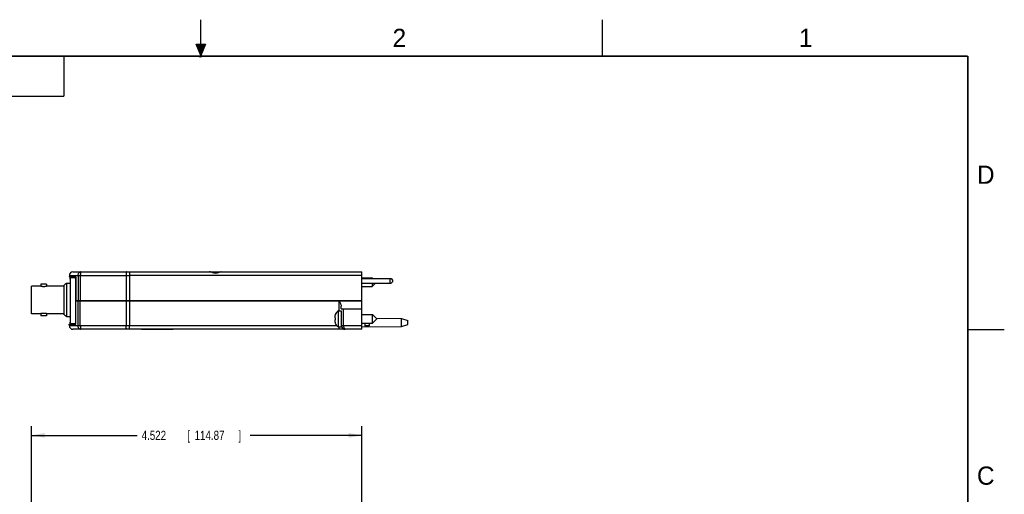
# Model space of a CAD drawing. Header units: inches. Extents: x 0 to 22, y 0 to 17.
# Tile 23 of 23: x 8.5 to 22, y 10.5 to 17. Entities that reach past the tile are written whole.
import ezdxf

# ---------------------------------------------------------------- set-up
doc = ezdxf.new("R2010")
doc.units = ezdxf.units.IN
doc.header["$LTSCALE"] = 1.21
doc.header["$MEASUREMENT"] = 0
doc.layers.get('0').update_dxf_attribs({"linetype": 'CONTINUOUS'})
doc.layers.add('DIMENSIONS', color=7, linetype='CONTINUOUS')
doc.styles.get("Standard").update_dxf_attribs({"font": 'txt', "width": 0.8})
doc.dimstyles.new('DIMSTYLE_2', dxfattribs={"dimtxt": 0.125, "dimasz": 0.18, "dimexe": 0.18, "dimexo": 0.0625, "dimgap": 0.09, "dimtad": 0, "dimtih": 1, "dimtoh": 1, "dimdec": 3, "dimzin": 4, "dimdsep": 46, "dimtxsty": 'STANDARD', "dimblk": '_FILLED', "dimblk1": '_FILLED', "dimblk2": '_FILLED', "dimcen": 0.09, "dimadec": 0, "dimazin": 0, "dimtp": 0.001, "dimtm": 0.001, "dimtfac": 1, "dimtdec": 3, "dimtofl": 0, "dimtmove": 0, "dimatfit": 3, "dimldrblk": '_FILLED', "dimfxl": 1, "dimtolj": 1, "dimtzin": 4, "dimarcsym": 0})

# ---------------------------------------------------------------- blocks, each defined once
blk = doc.blocks.new('_FILLED')
at = {"color": 0, "linetype": 'BYBLOCK'}
blk.add_solid([(0, 0), (-1, 0.174), (-1, -0.174)], dxfattribs=at)
blk = doc.blocks.new('*D11')
at = {"layer": 'DIMENSIONS', "color": 2, "linetype": 'CONTINUOUS'}
for p, q in [((8.683, 9.686), (8.683, 11.427)), ((13.205, 10.378), (13.205, 11.427)), ((8.683, 11.302), (10.127, 11.302)), ((13.205, 11.302), (11.677, 11.302))]:
    blk.add_line(p, q, dxfattribs=at)
at = {"layer": 'DIMENSIONS', "color": 2, "linetype": 'CONTINUOUS', "xscale": 0.18, "yscale": 0.18, "zscale": 0.18, "rotation": 180}
blk.add_blockref('_FILLED', (8.683, 11.302), dxfattribs=at)
at = {"layer": 'DIMENSIONS', "color": 2, "linetype": 'CONTINUOUS', "xscale": 0.18, "yscale": 0.18, "zscale": 0.18}
blk.add_blockref('_FILLED', (13.205, 11.302), dxfattribs=at)
at = {"layer": 'DIMENSIONS', "color": 2, "linetype": 'CONTINUOUS', "width": 0.8}
for s, p in [('4.522', (10.19, 11.24)), ('[', (10.815, 11.24)), ('114.87', (10.915, 11.24)), (']', (11.515, 11.24))]:
    blk.add_text(s, height=0.125, dxfattribs=at).set_placement(p)

msp = doc.modelspace()

# ---------------------------------------------------------------- hatches: boundary and pattern name
at = {"linetype": 'CONTINUOUS'}
msp.add_hatch(color=2, dxfattribs=at).paths.add_polyline_path([(11, 16.51), (10.9375, 16.6663), (11.0625, 16.6663)])

# ---------------------------------------------------------------- linework, layer by layer
at = {"color": 2, "linetype": 'CONTINUOUS'}
for p, q in [((11, 16.485), (11, 17)), ((16.5, 16.5), (16.5, 17)), ((11, 16.51), (10.9375, 16.6663)), ((10.9375, 16.6663), (11.0625, 16.6663)), ((11.0625, 16.6663), (11, 16.51)), ((0.4999, 16.5), (9.1249, 16.5)), ((9.1249, 16.5), (9.1249, 15.9531)), ((11.015, 16.515), (10.985, 16.485)), ((10.985, 16.485), (11, 16.515)), ((11, 16.485), (11.015, 16.515)), ((0.4999, 15.9531), (9.1249, 15.9531)), ((22, 12.75), (21.5, 12.75))]:
    msp.add_line(p, q, dxfattribs=at)
at = {"color": 7, "linetype": 'CONTINUOUS'}
for p, q in [((9.2, 13.4939), (9.1998, 13.4735)), ((9.2, 13.4939), (9.3203, 13.4939)), ((9.25, 13.5435), (13.2054, 13.5435)), ((9.3504, 13.4939), (9.9778, 13.4939)), ((9.9778, 13.4939), (9.9775, 13.1525)), ((10.025, 13.4939), (10.0247, 13.1525)), ((10.025, 13.5435), (10.025, 13.4939)), ((13.2054, 13.4939), (10.025, 13.4939)), ((10.1867, 13.5435), (10.1867, 13.5455)), ((10.1867, 13.5455), (10.6204, 13.5455)), ((10.2974, 13.5445), (10.4411, 13.5445)), ((10.3006, 13.5445), (10.3006, 13.5455)), ((10.3387, 13.5455), (10.3387, 13.5445)), ((10.3395, 13.5445), (10.3395, 13.5455)), ((10.3926, 13.5445), (10.3926, 13.5455)), ((10.4033, 13.5445), (10.4033, 13.5455)), ((10.4376, 13.5445), (10.4376, 13.5455)), ((10.4794, 13.5445), (10.623, 13.5445)), ((10.6204, 13.5445), (10.6204, 13.5455)), ((10.6206, 13.5455), (10.6208, 13.5455)), ((10.6207, 13.5445), (10.6207, 13.5455)), ((13.2054, 12.7555), (13.2054, 13.5435)), ((8.683, 12.9701), (8.683, 13.3481)), ((8.8089, 13.3481), (8.683, 13.3481)), ((8.8089, 13.3756), (8.8089, 13.3481)), ((8.8889, 13.3756), (8.8089, 13.3756)), ((8.8889, 13.3756), (8.8889, 13.3481)), ((9.1304, 13.3481), (8.8889, 13.3481)), ((9.1304, 12.9562), (9.1304, 13.362)), ((9.1604, 13.3881), (9.1604, 12.9301)), ((9.1604, 13.3881), (9.2109, 13.3881)), ((9.2899, 13.4735), (9.1998, 13.4735)), ((9.2096, 13.4435), (9.2096, 13.3881)), ((9.2096, 13.4435), (9.2109, 13.4435)), ((9.2106, 13.4525), (9.2104, 13.4735)), ((9.2113, 13.4525), (9.2106, 13.4525)), ((9.2876, 13.4635), (9.2786, 13.4635)), ((9.2898, 13.4435), (9.2878, 13.4435)), ((13.2054, 13.4595), (13.3456, 13.4595)), ((13.3255, 13.4525), (13.2054, 13.4525)), ((13.2054, 13.4505), (13.6058, 13.4505)), ((13.2054, 13.3875), (13.6058, 13.3875)), ((13.3255, 13.4525), (13.3255, 13.4505)), ((13.3456, 13.4595), (13.3456, 13.4505)), ((13.3456, 13.4595), (13.3545, 13.4507)), ((13.3456, 13.3414), (13.3917, 13.3875)), ((13.3456, 13.3875), (13.3456, 13.3414)), ((13.5855, 13.4505), (13.5855, 13.3875)), ((13.6058, 13.4505), (13.6255, 13.4308)), ((13.6255, 13.4071), (13.6058, 13.3875)), ((13.6255, 13.4308), (13.6255, 13.4071)), ((13.2054, 13.3414), (13.3456, 13.3414)), ((9.2887, 13.1525), (13.2054, 13.1525)), ((9.2899, 12.8255), (9.2887, 13.1465)), ((9.2887, 13.1465), (13.2054, 13.1465)), ((9.2966, 13.1465), (9.2966, 13.1525)), ((9.4304, 13.1465), (9.4304, 13.1525)), ((9.4604, 13.1525), (9.4604, 13.1465)), ((9.9775, 13.1465), (9.9778, 12.805)), ((10.003, 13.1525), (10.003, 13.1465)), ((10.0247, 13.1465), (10.025, 12.805)), ((10.6704, 13.1525), (10.6704, 13.1465)), ((10.7004, 13.1465), (10.7004, 13.1525)), ((11.7154, 13.1465), (11.7154, 13.1525)), ((11.7454, 13.1525), (11.7454, 13.1465)), ((12.5154, 13.1525), (12.5154, 13.1465)), ((12.5454, 13.1465), (12.5454, 13.1525)), ((12.8932, 13.0087), (12.892, 13.1465)), ((13.1704, 13.1465), (13.1704, 13.1525)), ((13.2003, 13.1524), (13.2004, 13.1465)), ((8.8089, 12.9701), (8.683, 12.9701)), ((8.8089, 12.9701), (8.8089, 12.9426)), ((8.8889, 12.9426), (8.8089, 12.9426)), ((8.8889, 12.9701), (8.8889, 12.9426)), ((9.1304, 12.9701), (8.8889, 12.9701)), ((12.8372, 12.9134), (12.8372, 12.9444)), ((12.8407, 12.9585), (12.8407, 12.9567)), ((12.8851, 13.0087), (12.9232, 13.0087)), ((12.8851, 12.7882), (12.8851, 13.0087)), ((12.923, 13.0355), (12.9227, 13.0707)), ((12.923, 13.0355), (13.2054, 13.0355)), ((12.9254, 12.7882), (12.9254, 13.0087)), ((12.955, 12.805), (12.953, 13.0355)), ((13.2054, 12.9575), (13.3486, 12.9575)), ((13.3486, 12.9575), (13.4077, 12.8985)), ((13.3486, 12.8394), (13.3486, 12.9575)), ((9.1604, 12.9301), (9.2109, 12.9301)), ((9.2, 12.805), (9.1998, 12.8255)), ((9.1998, 12.8255), (9.2899, 12.8255)), ((9.2096, 12.9301), (9.2096, 12.8555)), ((9.2096, 12.8555), (9.2109, 12.8555)), ((9.2106, 12.8465), (9.2104, 12.8255)), ((9.2106, 12.8465), (9.2113, 12.8465)), ((9.2876, 12.8355), (9.2786, 12.8355)), ((9.2898, 12.8555), (9.2878, 12.8555)), ((12.8343, 12.9137), (12.8407, 12.913)), ((12.8407, 12.8839), (12.8343, 12.8832)), ((12.8372, 12.8525), (12.8372, 12.8835)), ((12.8407, 12.913), (12.8407, 12.8839)), ((12.8407, 12.8402), (12.8407, 12.8384)), ((13.2054, 12.8394), (13.3486, 12.8394)), ((13.2454, 12.8394), (13.2454, 12.8041)), ((13.3054, 12.8394), (13.3054, 12.8047)), ((13.3486, 12.8394), (13.4077, 12.8985)), ((13.3991, 12.907), (13.7493, 12.9045)), ((13.7493, 12.9045), (13.8354, 12.8765)), ((13.7493, 12.7925), (13.7493, 12.9045)), ((13.7493, 12.7925), (13.8354, 12.8205)), ((13.8354, 12.8205), (13.8354, 12.8765)), ((9.3203, 12.805), (9.2, 12.805)), ((13.2054, 12.7555), (9.25, 12.7555)), ((9.9778, 12.805), (9.3504, 12.805)), ((10.025, 12.7555), (10.025, 12.805)), ((12.8622, 12.805), (10.025, 12.805)), ((10.1867, 12.7555), (10.1867, 12.7535)), ((10.4468, 12.7535), (10.1867, 12.7535)), ((10.3207, 12.7555), (10.3207, 12.7535)), ((10.4468, 12.7555), (10.4468, 12.7535)), ((10.6207, 12.7535), (10.4471, 12.7535)), ((10.5188, 12.7555), (10.5188, 12.7535)), ((10.5652, 12.7555), (10.5652, 12.7535)), ((10.5698, 12.7555), (10.5698, 12.7535)), ((10.6085, 12.7555), (10.6085, 12.7535)), ((10.613, 12.7535), (10.613, 12.7555)), ((10.6207, 12.7535), (10.6207, 12.7555)), ((10.623, 12.7545), (10.6207, 12.7545)), ((12.8851, 12.7882), (12.9254, 12.7882)), ((12.895, 12.7555), (12.895, 12.7882)), ((13.2054, 12.805), (12.955, 12.805)), ((13.2054, 12.7885), (13.7493, 12.7925))]:
    msp.add_line(p, q, dxfattribs=at)
at = {"color": 3, "linetype": 'CONTINUOUS'}
for p, q in [((9.2109, 13.4435), (9.2109, 12.8555)), ((9.2786, 13.4635), (9.2142, 13.4635)), ((9.2878, 12.8555), (9.2878, 13.4435)), ((9.2142, 12.8355), (9.2786, 12.8355))]:
    msp.add_line(p, q, dxfattribs=at)
at = {"color": 7, "linetype": 'CONTINUOUS', "const_width": 0.02}
for points in [[(21.5, 16.5), (0.5, 16.5)], [(21.5, 0.5), (21.5, 16.5)]]:
    msp.add_lwpolyline(points, dxfattribs=at)
at = {"color": 7, "linetype": 'CONTINUOUS'}
msp.add_lwpolyline([(11.2808, 13.5435), (11.2723, 13.5431), (11.2463, 13.5388), (11.2172, 13.5326), (11.1863, 13.5321), (11.1569, 13.5382), (11.1304, 13.5429), (11.12, 13.5435)], dxfattribs=at)
for centre, radius, start, end in [((9.25, 13.4935), 0.05, 90, 179.5), ((12.9282, 12.9259), 0.0933, 117.5225, 159.56387), ((12.9282, 12.871), 0.0933, 200.43613, 242.4775), ((9.25, 12.8055), 0.05, 180.5, 270), ((12.975, 12.8055), 0.05, 180.5, 269.99963)]:
    msp.add_arc(centre, radius, start, end, dxfattribs=at)
for points, knots in [([(9.3203, 13.4939), (9.3202, 13.4559), (9.3199, 13.38), (9.3194, 13.2662), (9.3191, 13.1904), (9.3189, 13.1525)], [0, 0, 0, 0, 0.3335421, 0.6668773, 1, 1, 1, 1]), ([(9.3203, 13.4939), (9.3204, 13.4989), (9.3215, 13.5089), (9.3262, 13.5226), (9.3338, 13.5339), (9.3439, 13.5416), (9.3519, 13.5434), (9.3557, 13.5435)], [0, 0, 0, 0, 0.2264576, 0.4437927, 0.6453635, 0.8290568, 1, 1, 1, 1]), ([(9.3203, 13.4939), (9.323, 13.4939), (9.3291, 13.494), (9.3392, 13.4939), (9.3465, 13.4939), (9.3504, 13.4939)], [0, 0, 0, 0, 0.264535, 0.6152367, 1, 1, 1, 1]), ([(9.3504, 13.4939), (9.3502, 13.4559), (9.3499, 13.38), (9.3494, 13.2662), (9.3491, 13.1904), (9.3489, 13.1525)], [0, 0, 0, 0, 0.333545, 0.6668787, 1, 1, 1, 1]), ([(9.3557, 13.5435), (9.3547, 13.5434), (9.3533, 13.539), (9.3522, 13.5328), (9.3512, 13.5217), (9.3505, 13.5086), (9.3504, 13.4989), (9.3504, 13.4939)], [0, 0, 0, 0, 0.0606594, 0.2075043, 0.4284741, 0.7009618, 1, 1, 1, 1]), ([(9.9856, 13.5435), (9.984, 13.5435), (9.9815, 13.537), (9.9797, 13.5277), (9.9781, 13.5118), (9.9778, 13.5002), (9.9778, 13.4939)], [0, 0, 0, 0, 0.0943219, 0.3104426, 0.6273254, 1, 1, 1, 1]), ([(9.9778, 13.4939), (9.9856, 13.4939), (10.0013, 13.4939), (10.0171, 13.4939), (10.025, 13.4939)], [0, 0, 0, 0, 0.49835, 1, 1, 1, 1]), ([(11.2808, 13.5435), (11.2751, 13.5435), (11.263, 13.541), (11.2454, 13.5345), (11.2276, 13.5276), (11.2098, 13.5227), (11.1916, 13.5226), (11.1735, 13.5275), (11.1555, 13.5345), (11.1378, 13.541), (11.1257, 13.5434), (11.12, 13.5435)], [0, 0, 0, 0, 0.1022567, 0.2202521, 0.3377782, 0.4461166, 0.5501737, 0.6609512, 0.7804474, 0.8987675, 1, 1, 1, 1]), ([(8.8089, 13.3481), (8.8092, 13.348), (8.8104, 13.3478), (8.8129, 13.3473), (8.817, 13.3465), (8.8225, 13.3457), (8.8291, 13.3448), (8.8367, 13.3442), (8.8448, 13.3438), (8.8531, 13.3438), (8.8611, 13.3442), (8.8687, 13.3448), (8.8753, 13.3457), (8.8808, 13.3465), (8.8849, 13.3473), (8.8875, 13.3478), (8.8886, 13.348), (8.8889, 13.3481)], [0, 0, 0, 0, 0.0110429, 0.0436819, 0.0962945, 0.166209, 0.2507634, 0.3457586, 0.4479437, 0.5518738, 0.6540352, 0.7489822, 0.8335712, 0.9035262, 0.9562364, 0.9889299, 1, 1, 1, 1]), ([(9.2096, 13.4435), (9.2096, 13.4441), (9.2096, 13.4454), (9.2096, 13.4469), (9.2097, 13.4477), (9.2097, 13.4479)], [0, 0, 0, 0, 0.4437563, 0.8833461, 1, 1, 1, 1]), ([(9.2097, 13.4479), (9.2097, 13.4483), (9.2097, 13.4494), (9.2098, 13.4511), (9.2099, 13.4529), (9.2101, 13.4545), (9.2103, 13.4561), (9.2104, 13.4572), (9.2105, 13.4577), (9.2105, 13.4578)], [0, 0, 0, 0, 0.1393893, 0.3249705, 0.5033031, 0.6728132, 0.8319857, 0.9793269, 1, 1, 1, 1]), ([(9.2899, 13.4735), (9.2897, 13.42), (9.2893, 13.3213), (9.289, 13.2226), (9.2888, 13.1774)], [0, 0, 0, 0, 0.542185, 1, 1, 1, 1]), ([(9.3203, 12.805), (9.3202, 12.843), (9.3199, 12.9189), (9.3194, 13.0327), (9.3191, 13.1085), (9.3189, 13.1465)], [0, 0, 0, 0, 0.3335447, 0.6668786, 1, 1, 1, 1]), ([(9.3504, 12.805), (9.3502, 12.843), (9.3499, 12.9189), (9.3494, 13.0327), (9.3491, 13.1085), (9.3489, 13.1465)], [0, 0, 0, 0, 0.3335391, 0.6668758, 1, 1, 1, 1]), ([(12.892, 13.1465), (12.8954, 13.1402), (12.9017, 13.1282), (12.9102, 13.1112), (12.9168, 13.0961), (12.9212, 13.0829), (12.9226, 13.0744), (12.9227, 13.0707)], [0, 0, 0, 0, 0.2610254, 0.4918817, 0.6919432, 0.8621725, 1, 1, 1, 1]), ([(8.8889, 12.9701), (8.8886, 12.9702), (8.8875, 12.9704), (8.8849, 12.9709), (8.8808, 12.9717), (8.8753, 12.9726), (8.8687, 12.9734), (8.8611, 12.9741), (8.8531, 12.9744), (8.8448, 12.9744), (8.8367, 12.9741), (8.8291, 12.9734), (8.8225, 12.9726), (8.817, 12.9717), (8.8129, 12.9709), (8.8104, 12.9704), (8.8092, 12.9702), (8.8089, 12.9701)], [0, 0, 0, 0, 0.0110701, 0.0437636, 0.0964738, 0.1664288, 0.2510178, 0.3459648, 0.4481262, 0.5520563, 0.6542414, 0.7492366, 0.833791, 0.9037055, 0.9563181, 0.9889571, 1, 1, 1, 1]), ([(12.8372, 12.9444), (12.8369, 12.943), (12.8364, 12.9403), (12.8356, 12.9361), (12.8349, 12.9318), (12.8345, 12.9289), (12.8343, 12.9275)], [0, 0, 0, 0, 0.2424985, 0.4902506, 0.7429351, 1, 1, 1, 1]), ([(9.2097, 12.851), (9.2097, 12.8512), (9.2096, 12.852), (9.2096, 12.8535), (9.2096, 12.8548), (9.2096, 12.8555)], [0, 0, 0, 0, 0.1166539, 0.5562437, 1, 1, 1, 1]), ([(9.2105, 12.8411), (9.2105, 12.8412), (9.2104, 12.8417), (9.2103, 12.8428), (9.2101, 12.8444), (9.2099, 12.8461), (9.2098, 12.8478), (9.2097, 12.8495), (9.2097, 12.8506), (9.2097, 12.851)], [0, 0, 0, 0, 0.0206731, 0.1680143, 0.3271868, 0.4966969, 0.6750295, 0.8606107, 1, 1, 1, 1]), ([(12.955, 12.805), (12.9512, 12.8051), (12.9443, 12.8051), (12.9343, 12.8044), (12.9298, 12.8059), (12.9253, 12.8044), (12.925, 12.8048)], [0, 0, 0, 0, 0.3859439, 0.713214, 0.9319433, 1, 1, 1, 1]), ([(9.3557, 12.7555), (9.3533, 12.7555), (9.3487, 12.7561), (9.3424, 12.7588), (9.3371, 12.7626), (9.3327, 12.7671), (9.3292, 12.772), (9.3265, 12.777), (9.3243, 12.782), (9.3228, 12.7869), (9.3216, 12.7917), (9.3209, 12.7962), (9.3205, 12.8006), (9.3203, 12.8036), (9.3203, 12.805)], [0, 0, 0, 0, 0.107339, 0.2075517, 0.3033675, 0.3958271, 0.4850576, 0.570601, 0.6520428, 0.7290727, 0.8014244, 0.8694427, 0.9347609, 1, 1, 1, 1]), ([(9.3504, 12.805), (9.3465, 12.805), (9.3392, 12.805), (9.3291, 12.805), (9.323, 12.805), (9.3203, 12.805)], [0, 0, 0, 0, 0.3847193, 0.7354342, 1, 1, 1, 1]), ([(9.3504, 12.805), (9.3504, 12.8036), (9.3504, 12.8007), (9.3505, 12.7962), (9.3506, 12.7917), (9.3507, 12.787), (9.351, 12.7821), (9.3513, 12.7771), (9.3517, 12.7721), (9.3522, 12.7674), (9.3528, 12.763), (9.3535, 12.7593), (9.3542, 12.7569), (9.3552, 12.7555), (9.3557, 12.7555)], [0, 0, 0, 0, 0.0867541, 0.1732581, 0.2625939, 0.3563207, 0.4539863, 0.5539325, 0.6538612, 0.7504974, 0.8393384, 0.9147867, 0.9700485, 1, 1, 1, 1]), ([(9.9856, 12.7555), (9.984, 12.7555), (9.9815, 12.7619), (9.9797, 12.7712), (9.9781, 12.7871), (9.9778, 12.7987), (9.9778, 12.805)], [0, 0, 0, 0, 0.0943221, 0.3104431, 0.6273258, 1, 1, 1, 1]), ([(10.025, 12.805), (10.0171, 12.805), (10.0013, 12.805), (9.9856, 12.805), (9.9778, 12.805)], [0, 0, 0, 0, 0.50165, 1, 1, 1, 1]), ([(12.955, 12.805), (12.955, 12.8009), (12.9554, 12.7928), (12.9572, 12.7813), (12.9601, 12.7711), (12.9641, 12.7629), (12.9688, 12.7572), (12.9731, 12.7555), (12.975, 12.7555)], [0, 0, 0, 0, 0.2168714, 0.4245485, 0.6133981, 0.7740994, 0.9010137, 1, 1, 1, 1]), ([(13.3054, 12.8047), (13.2988, 12.8047), (13.2854, 12.8045), (13.2654, 12.8043), (13.2521, 12.8042), (13.2454, 12.8041)], [0, 0, 0, 0, 0.3327208, 0.6660542, 1, 1, 1, 1])]:
    msp.add_open_spline(points, degree=3, knots=knots, dxfattribs=at)
for points in [[(9.1402, 13.3705), (9.1369, 13.3677), (9.1337, 13.3649), (9.1304, 13.362)], [(9.1453, 13.375), (9.1436, 13.3735), (9.1419, 13.372), (9.1402, 13.3705)], [(9.1502, 13.3792), (9.1485, 13.3778), (9.1469, 13.3764), (9.1453, 13.375)], [(9.1604, 13.3881), (9.157, 13.3852), (9.1536, 13.3822), (9.1502, 13.3792)], [(9.2888, 13.1774), (9.2888, 13.1691), (9.2887, 13.1608), (9.2887, 13.1525)], [(9.3621, 13.1465), (9.3621, 13.1485), (9.3621, 13.1505), (9.3621, 13.1525)], [(9.1304, 12.9562), (9.1337, 12.9534), (9.1369, 12.9505), (9.1402, 12.9477)], [(9.1402, 12.9477), (9.1419, 12.9462), (9.1436, 12.9447), (9.1453, 12.9433)], [(9.1453, 12.9433), (9.1469, 12.9418), (9.1485, 12.9404), (9.1502, 12.939)], [(12.8372, 12.9444), (12.8375, 12.9457), (12.8378, 12.947), (12.8381, 12.9482)], [(12.8393, 12.9524), (12.8389, 12.951), (12.8385, 12.9496), (12.8381, 12.9482)], [(12.8407, 12.9567), (12.8402, 12.9553), (12.8398, 12.9539), (12.8393, 12.9524)], [(9.1502, 12.939), (9.1536, 12.936), (9.157, 12.9331), (9.1604, 12.9301)], [(12.8338, 12.9209), (12.8337, 12.9202), (12.8337, 12.9195), (12.8337, 12.9188)], [(12.8337, 12.9188), (12.8337, 12.9184), (12.8337, 12.918), (12.8338, 12.9175)], [(12.8338, 12.8794), (12.8337, 12.879), (12.8337, 12.8785), (12.8337, 12.8781)], [(12.8337, 12.8781), (12.8337, 12.8774), (12.8337, 12.8767), (12.8338, 12.876)], [(12.8339, 12.9231), (12.8339, 12.9227), (12.8339, 12.9223), (12.8338, 12.9218)], [(12.8338, 12.9218), (12.8338, 12.9215), (12.8338, 12.9212), (12.8338, 12.9209)], [(12.8338, 12.9175), (12.8338, 12.9174), (12.8338, 12.9172), (12.8338, 12.917)], [(12.8338, 12.917), (12.8339, 12.9168), (12.8339, 12.9165), (12.8339, 12.9163)], [(12.8339, 12.8806), (12.8339, 12.8804), (12.8339, 12.8801), (12.8338, 12.8799)], [(12.8338, 12.8799), (12.8338, 12.8797), (12.8338, 12.8796), (12.8338, 12.8794)], [(12.8338, 12.876), (12.8338, 12.8757), (12.8338, 12.8754), (12.8338, 12.8751)], [(12.8338, 12.8751), (12.8339, 12.8747), (12.8339, 12.8742), (12.8339, 12.8738)], [(12.834, 12.9243), (12.834, 12.9239), (12.8339, 12.9235), (12.8339, 12.9231)], [(12.8339, 12.9163), (12.8339, 12.916), (12.834, 12.9158), (12.834, 12.9156)], [(12.834, 12.8814), (12.834, 12.8811), (12.8339, 12.8809), (12.8339, 12.8806)], [(12.8339, 12.8738), (12.8339, 12.8734), (12.834, 12.873), (12.834, 12.8726)], [(12.8341, 12.9253), (12.834, 12.925), (12.834, 12.9246), (12.834, 12.9243)], [(12.834, 12.9156), (12.834, 12.9154), (12.834, 12.9152), (12.8341, 12.915)], [(12.8341, 12.8819), (12.834, 12.8817), (12.834, 12.8815), (12.834, 12.8814)], [(12.834, 12.8726), (12.834, 12.8723), (12.834, 12.872), (12.8341, 12.8716)], [(12.8343, 12.9275), (12.8342, 12.9267), (12.8341, 12.926), (12.8341, 12.9253)], [(12.8341, 12.915), (12.8341, 12.9146), (12.8342, 12.9142), (12.8343, 12.9137)], [(12.8343, 12.8832), (12.8342, 12.8828), (12.8341, 12.8823), (12.8341, 12.8819)], [(12.8341, 12.8716), (12.8341, 12.8709), (12.8342, 12.8702), (12.8343, 12.8695)], [(12.8343, 12.8695), (12.8345, 12.868), (12.8347, 12.8665), (12.8349, 12.8651)], [(12.8349, 12.8651), (12.835, 12.8645), (12.8351, 12.8639), (12.8352, 12.8632)], [(12.8352, 12.8632), (12.8353, 12.8624), (12.8355, 12.8616), (12.8356, 12.8608)], [(12.8356, 12.8608), (12.8357, 12.86), (12.8359, 12.8592), (12.836, 12.8584)], [(12.836, 12.8584), (12.8362, 12.8578), (12.8363, 12.8572), (12.8364, 12.8566)], [(12.8364, 12.8566), (12.8367, 12.8552), (12.8369, 12.8539), (12.8372, 12.8525)], [(12.8372, 12.8525), (12.8375, 12.8512), (12.8378, 12.8499), (12.8381, 12.8487)], [(12.8381, 12.8487), (12.8385, 12.8473), (12.8389, 12.8459), (12.8393, 12.8445)], [(12.8393, 12.8445), (12.8398, 12.8431), (12.8402, 12.8416), (12.8407, 12.8402)], [(12.925, 12.8048), (12.925, 12.8049), (12.925, 12.8049), (12.925, 12.805)]]:
    msp.add_open_spline(points, degree=3, dxfattribs=at)
at = {"color": 3, "linetype": 'CONTINUOUS'}
for points, knots in [([(9.211, 13.4479), (9.211, 13.4477), (9.211, 13.4469), (9.2109, 13.4454), (9.2109, 13.4441), (9.2109, 13.4435)], [0, 0, 0, 0, 0.1166539, 0.5562437, 1, 1, 1, 1]), ([(9.2112, 13.4525), (9.2112, 13.452), (9.2111, 13.4509), (9.2111, 13.4494), (9.211, 13.4483), (9.211, 13.4479)], [0, 0, 0, 0, 0.2941069, 0.697222, 1, 1, 1, 1]), ([(9.2121, 13.4591), (9.2121, 13.459), (9.212, 13.4585), (9.2118, 13.4576), (9.2116, 13.4561), (9.2114, 13.4545), (9.2113, 13.4533), (9.2113, 13.4526), (9.2112, 13.4525)], [0, 0, 0, 0, 0.0224088, 0.2231915, 0.4437405, 0.6819993, 0.935732, 1, 1, 1, 1]), ([(9.2142, 13.4635), (9.2142, 13.4635), (9.2141, 13.4635), (9.214, 13.4634), (9.2138, 13.4634), (9.2137, 13.4632), (9.2135, 13.4631), (9.2133, 13.4629), (9.2132, 13.4626), (9.213, 13.4623), (9.2129, 13.4619), (9.2127, 13.4615), (9.2126, 13.4611), (9.2124, 13.4606), (9.2123, 13.4601), (9.2122, 13.4596), (9.2121, 13.4592), (9.2121, 13.4591)], [0, 0, 0, 0, 0.0170995, 0.0344526, 0.0710373, 0.1118603, 0.158343, 0.2114085, 0.2716383, 0.3393951, 0.4149023, 0.4982693, 0.5894433, 0.6882995, 0.7946803, 0.9084056, 1, 1, 1, 1]), ([(9.2878, 13.4435), (9.2878, 13.4441), (9.2878, 13.4454), (9.2876, 13.4474), (9.2874, 13.4493), (9.2871, 13.4511), (9.2867, 13.4529), (9.2862, 13.4545), (9.2857, 13.4561), (9.2851, 13.4576), (9.2844, 13.4589), (9.2837, 13.4601), (9.283, 13.4609), (9.2825, 13.4615), (9.2819, 13.4621), (9.2813, 13.4626), (9.2805, 13.463), (9.2799, 13.4632), (9.2795, 13.4634), (9.279, 13.4634), (9.2787, 13.4635), (9.2786, 13.4635)], [0, 0, 0, 0, 0.0828539, 0.1650902, 0.2460988, 0.3252763, 0.4020503, 0.4759215, 0.5464212, 0.6131125, 0.6756377, 0.7338087, 0.7875407, 0.8127579, 0.836893, 0.8820669, 0.9236742, 0.943421, 0.9626215, 0.9814259, 1, 1, 1, 1]), ([(9.2109, 12.8555), (9.2109, 12.8548), (9.2109, 12.8535), (9.211, 12.852), (9.211, 12.8512), (9.211, 12.851)], [0, 0, 0, 0, 0.4437563, 0.8833461, 1, 1, 1, 1]), ([(9.211, 12.851), (9.211, 12.8506), (9.2111, 12.8495), (9.2111, 12.848), (9.2112, 12.8469), (9.2112, 12.8465)], [0, 0, 0, 0, 0.302778, 0.7058931, 1, 1, 1, 1]), ([(9.2112, 12.8465), (9.2113, 12.8463), (9.2113, 12.8456), (9.2114, 12.8444), (9.2116, 12.8428), (9.2118, 12.8414), (9.212, 12.8404), (9.2121, 12.8399), (9.2121, 12.8399)], [0, 0, 0, 0, 0.064268, 0.3180007, 0.5562595, 0.7768085, 0.9775912, 1, 1, 1, 1]), ([(9.2121, 12.8399), (9.2121, 12.8397), (9.2122, 12.8394), (9.2123, 12.8388), (9.2124, 12.8383), (9.2126, 12.8378), (9.2127, 12.8374), (9.2129, 12.837), (9.213, 12.8366), (9.2132, 12.8363), (9.2133, 12.8361), (9.2135, 12.8358), (9.2137, 12.8357), (9.2138, 12.8356), (9.214, 12.8355), (9.2141, 12.8355), (9.2142, 12.8355), (9.2142, 12.8355)], [0, 0, 0, 0, 0.0915944, 0.2053197, 0.3117005, 0.4105567, 0.5017307, 0.5850977, 0.6606049, 0.7283617, 0.7885915, 0.841657, 0.8881397, 0.9289627, 0.9655474, 0.9829005, 1, 1, 1, 1]), ([(9.2786, 12.8355), (9.2787, 12.8355), (9.279, 12.8355), (9.2795, 12.8355), (9.2799, 12.8357), (9.2805, 12.8359), (9.2813, 12.8363), (9.2819, 12.8369), (9.2825, 12.8374), (9.283, 12.838), (9.2837, 12.8388), (9.2844, 12.84), (9.2851, 12.8413), (9.2857, 12.8428), (9.2862, 12.8444), (9.2867, 12.8461), (9.2871, 12.8478), (9.2874, 12.8497), (9.2876, 12.8516), (9.2878, 12.8535), (9.2878, 12.8548), (9.2878, 12.8555)], [0, 0, 0, 0, 0.0185741, 0.0373785, 0.056579, 0.0763258, 0.1179331, 0.163107, 0.1872421, 0.2124593, 0.2661913, 0.3243623, 0.3868875, 0.4535788, 0.5240785, 0.5979497, 0.6747237, 0.7539012, 0.8349098, 0.9171461, 1, 1, 1, 1])]:
    msp.add_open_spline(points, degree=3, knots=knots, dxfattribs=at)

# ---------------------------------------------------------------- texts
at = {"color": 2, "linetype": 'CONTINUOUS'}
for s, p in [('2', (13.625, 16.625)), ('1', (19.1875, 16.625)), ('D', (21.625, 14.75)), ('C', (21.625, 10.625))]:
    msp.add_text(s, height=0.25, dxfattribs=at).set_placement(p)

# ---------------------------------------------------------------- dimensions: what is measured, and where the dimension line sits
at = {"layer": 'DIMENSIONS', "color": 2, "linetype": 'CONTINUOUS'}
dim = msp.add_linear_dim(base=(8.683, 11.3025), p1=(13.2054, 10.3775), p2=(8.683, 9.6861), angle=180, dimstyle='DIMSTYLE_2', dxfattribs=at)
dim.commit()
dim.dimension.update_dxf_attribs({"geometry": '*D11', "text_midpoint": (10.9021, 11.3025), "dimtype": 160})

doc.saveas('drawing.dxf')
